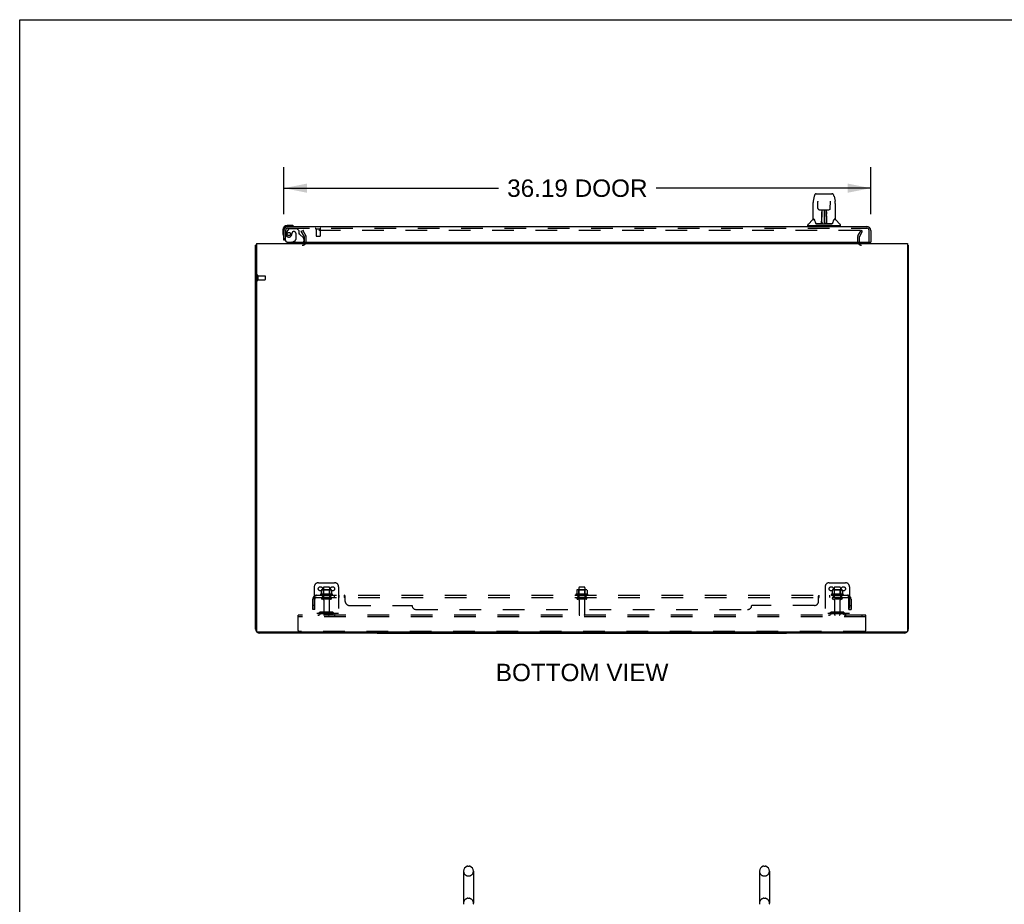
# Model space of a CAD drawing. Header units: inches. Extents: x 0 to 243, y 0 to 157.
# Tile 56 of 115: x 0 to 61, y 103 to 157. Entities that reach past the tile are written whole.
import ezdxf

# ---------------------------------------------------------------- set-up
doc = ezdxf.new("R2010")
doc.units = ezdxf.units.IN
doc.header["$LTSCALE"] = 13.357143
doc.header["$MEASUREMENT"] = 0
doc.linetypes.add('HIDDEN', pattern=[0.2, 0.1, -0.1])
doc.layers.get('0').update_dxf_attribs({"linetype": 'CONTINUOUS'})
for name, color, linetype in [('DEFAULT_2', 8, 'HIDDEN'), ('DIMENSIONS', 7, 'CONTINUOUS'), ('DOOR_ASSEMBLY', 7, 'CONTINUOUS'), ('SUBPANEL', 7, 'CONTINUOUS')]:
    doc.layers.add(name, color=color, linetype=linetype)
doc.styles.get("Standard").update_dxf_attribs({"font": 'arial.ttf'})
doc.dimstyles.new('DIMSTYLE_1', dxfattribs={"dimtxt": 1.071429, "dimasz": 1.428571, "dimexe": 0.09, "dimexo": 0.07, "dimgap": 0.0375, "dimtad": 0, "dimtih": 1, "dimtoh": 1, "dimzin": 4, "dimdsep": 46, "dimtxsty": 'Standard', "dimblk": '_FILLED', "dimblk1": '_FILLED', "dimblk2": '_FILLED', "dimcen": 0.09, "dimadec": 3, "dimazin": 1, "dimtfac": 1, "dimtdec": 3, "dimtofl": 0, "dimtmove": 0, "dimatfit": 3, "dimldrblk": '_FILLED', "dimfxl": 0, "dimtolj": 1, "dimtzin": 4, "dimarcsym": 0})

# ---------------------------------------------------------------- blocks, each defined once
blk = doc.blocks.new('_FILLED')
at = {"color": 0, "linetype": 'ByBlock'}
blk.add_solid([(0, 0), (-1, 0.2), (-1, -0.2)], dxfattribs=at)
blk = doc.blocks.new('*D8')
at = {"layer": 'DIMENSIONS', "color": 2, "linetype": 'Continuous'}
for p, q in [((16.292, 145.157), (16.292, 148.048)), ((52.48, 145.157), (52.48, 148.048)), ((16.292, 146.763), (29.529, 146.763)), ((52.48, 146.763), (39.243, 146.763))]:
    blk.add_line(p, q, dxfattribs=at)
at = {"layer": 'DIMENSIONS', "color": 2, "linetype": 'Continuous', "xscale": 1.4285714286, "yscale": 1.4285714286, "zscale": 1.4285714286, "rotation": 180}
blk.add_blockref('_FILLED', (16.292, 146.763), dxfattribs=at)
at = {"layer": 'DIMENSIONS', "color": 2, "linetype": 'Continuous', "xscale": 1.4285714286, "yscale": 1.4285714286, "zscale": 1.4285714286}
blk.add_blockref('_FILLED', (52.48, 146.763), dxfattribs=at)
at = {"layer": 'DIMENSIONS', "color": 2, "linetype": 'Continuous', "insert": (34.386, 147.298), "char_height": 1.0714, "width": 8.64312, "attachment_point": 2, "line_spacing_factor": 0.9}
blk.add_mtext('36.19 DOOR', dxfattribs=at)

msp = doc.modelspace()

# ---------------------------------------------------------------- linework, layer by layer
at = {"color": 7, "linetype": 'Continuous'}
for p, q in [((0, 0), (0, 157.143)), ((0, 157.143), (242.857, 157.143)), ((54.74, 143.242), (54.792, 143.242)), ((22.042, 119.398), (22.042, 119.346)), ((22.042, 119.346), (47.292, 119.346)), ((47.292, 119.398), (47.292, 119.346)), ((27.368, 104.68), (27.368, 102.705)), ((27.63, 104.98), (27.717, 104.98)), ((27.98, 104.68), (27.98, 102.705)), ((45.618, 104.68), (45.618, 102.705)), ((45.88, 104.98), (45.967, 104.98)), ((46.23, 104.68), (46.23, 102.705))]:
    msp.add_line(p, q, dxfattribs=at)
at = {"color": 3, "linetype": 'Continuous'}
for p, q in [((14.594, 143.346), (14.594, 119.458)), ((14.594, 143.346), (54.74, 143.346)), ((54.74, 143.346), (54.74, 119.458)), ((14.542, 119.592), (14.542, 143.242)), ((54.792, 143.242), (54.792, 119.592)), ((54.68, 119.398), (14.654, 119.398)), ((22.042, 119.346), (14.789, 119.346)), ((54.546, 119.346), (47.292, 119.346))]:
    msp.add_line(p, q, dxfattribs=at)
for points in [[(14.578, 143.257), (14.57, 143.256), (14.566, 143.255), (14.563, 143.254), (14.56, 143.254), (14.557, 143.253), (14.554, 143.252), (14.551, 143.251), (14.549, 143.25), (14.547, 143.249), (14.546, 143.248), (14.544, 143.247), (14.543, 143.246), (14.543, 143.244), (14.542, 143.243), (14.542, 143.242)], [(14.594, 143.261), (14.594, 143.261), (14.59, 143.26), (14.586, 143.259), (14.582, 143.258), (14.578, 143.257)], [(54.74, 143.261), (54.74, 143.261), (54.744, 143.26), (54.749, 143.259), (54.753, 143.258), (54.757, 143.257), (54.764, 143.256)], [(54.764, 143.256), (54.768, 143.255), (54.771, 143.254), (54.774, 143.254), (54.777, 143.253), (54.78, 143.252), (54.783, 143.251), (54.785, 143.25), (54.787, 143.249), (54.789, 143.248), (54.79, 143.247), (54.791, 143.246), (54.792, 143.244), (54.792, 143.243), (54.792, 143.242)]]:
    msp.add_lwpolyline(points, dxfattribs=at)
for centre, radius, start, end in [((17.421, 143.488), 0.142, 270, 333.53343), ((51.914, 143.488), 0.142, 206.46657, 270), ((14.789, 119.592), 0.246, 180, 219.42738), ((14.654, 119.458), 0.06, 180, 270), ((14.789, 119.592), 0.246, 230.57262, 270), ((54.546, 119.592), 0.246, 270, 309.42738), ((54.68, 119.458), 0.06, 270, 360), ((54.546, 119.592), 0.246, 320.57262, 360)]:
    msp.add_arc(centre, radius, start, end, dxfattribs=at)
at = {"color": 7, "linetype": 'Continuous'}
for centre, radius, start, end in [((27.674, 104.68), 0.306, 105.63034, 180), ((27.63, 104.837), 0.144, 90, 105.63034), ((27.717, 104.837), 0.144, 74.36966, 90), ((27.674, 104.68), 0.306, 0, 74.36966), ((45.924, 104.68), 0.306, 105.63034, 180), ((45.88, 104.837), 0.144, 90, 105.63034), ((45.967, 104.837), 0.144, 74.36966, 90), ((45.924, 104.68), 0.306, 0, 74.36966), ((27.674, 102.705), 0.306, 180, 193.20532), ((27.674, 102.705), 0.306, 346.79468, 360), ((45.924, 102.705), 0.306, 180, 193.20532), ((45.924, 102.705), 0.306, 346.79468, 360)]:
    msp.add_arc(centre, radius, start, end, dxfattribs=at)
at = {"layer": 'DEFAULT_2', "color": 8, "linetype": 'HIDDEN'}
for p, q in [((17.363, 144.106), (17.453, 144.158)), ((17.559, 143.766), (17.363, 144.106)), ((17.453, 144.158), (17.649, 143.818)), ((51.836, 144.158), (17.499, 144.158)), ((51.685, 143.818), (51.882, 144.158)), ((51.776, 143.766), (51.972, 144.106)), ((51.972, 144.106), (51.882, 144.158)), ((17.563, 143.488), (17.563, 143.75)), ((17.667, 143.488), (17.667, 143.75)), ((51.667, 143.75), (51.667, 143.488)), ((51.771, 143.75), (51.771, 143.488)), ((14.646, 141.384), (14.646, 141.1)), ((14.689, 141.384), (14.689, 141.1)), ((14.689, 141.366), (15.136, 141.366)), ((14.689, 141.118), (15.136, 141.118)), ((15.146, 141.356), (15.146, 141.128)), ((18.167, 122.2), (18.167, 120.45)), ((18.417, 122.45), (19.417, 122.45)), ((18.73, 122.145), (18.73, 121.55)), ((19.075, 122.175), (18.76, 122.175)), ((19.105, 122.145), (19.105, 121.55)), ((19.667, 122.2), (19.667, 120.45)), ((34.48, 122.145), (34.48, 121.55)), ((34.825, 122.175), (34.51, 122.175)), ((34.855, 122.145), (34.855, 121.55)), ((49.667, 122.2), (49.667, 120.45)), ((49.917, 122.45), (50.917, 122.45)), ((50.23, 122.145), (50.23, 121.55)), ((50.575, 122.175), (50.26, 122.175)), ((50.605, 122.145), (50.605, 121.55)), ((51.167, 122.2), (51.167, 120.45)), ((19.273, 121.745), (18.561, 121.745)), ((18.583, 121.675), (19.251, 121.675)), ((18.598, 121.989), (18.598, 121.771)), ((19.175, 121.55), (18.66, 121.55)), ((19.175, 121.44), (18.66, 121.44)), ((19.173, 122.011), (18.662, 122.011)), ((18.734, 121.991), (18.714, 122.011)), ((18.734, 121.695), (18.714, 121.675)), ((18.734, 121.695), (18.734, 121.991)), ((19.101, 121.991), (18.734, 121.991)), ((19.101, 121.695), (18.734, 121.695)), ((19.101, 121.991), (19.121, 122.011)), ((19.101, 121.695), (19.101, 121.991)), ((19.101, 121.695), (19.121, 121.675)), ((19.236, 121.989), (19.236, 121.771)), ((35.023, 121.745), (34.311, 121.745)), ((34.333, 121.675), (35.001, 121.675)), ((34.348, 121.989), (34.348, 121.771)), ((34.925, 121.55), (34.41, 121.55)), ((34.925, 121.44), (34.41, 121.44)), ((34.923, 122.011), (34.412, 122.011)), ((34.484, 121.991), (34.464, 122.011)), ((34.484, 121.695), (34.464, 121.675)), ((34.851, 121.991), (34.484, 121.991)), ((34.484, 121.695), (34.484, 121.991)), ((34.851, 121.695), (34.484, 121.695)), ((34.851, 121.991), (34.871, 122.011)), ((34.851, 121.695), (34.851, 121.991)), ((34.851, 121.695), (34.871, 121.675)), ((34.986, 121.989), (34.986, 121.771)), ((50.773, 121.745), (50.061, 121.745)), ((50.083, 121.675), (50.751, 121.675)), ((50.098, 121.989), (50.098, 121.771)), ((50.675, 121.55), (50.16, 121.55)), ((50.675, 121.44), (50.16, 121.44)), ((50.673, 122.011), (50.162, 122.011)), ((50.234, 121.991), (50.214, 122.011)), ((50.234, 121.695), (50.214, 121.675)), ((50.601, 121.991), (50.234, 121.991)), ((50.234, 121.695), (50.234, 121.991)), ((50.601, 121.695), (50.234, 121.695)), ((50.601, 121.991), (50.621, 122.011)), ((50.601, 121.695), (50.601, 121.991)), ((50.601, 121.695), (50.621, 121.675)), ((50.736, 121.989), (50.736, 121.771)), ((18.752, 121.377), (18.752, 120.48)), ((19.082, 121.377), (19.082, 120.48)), ((34.502, 121.377), (34.502, 120.48)), ((34.832, 121.377), (34.832, 120.48)), ((50.252, 121.377), (50.252, 120.48)), ((50.582, 121.377), (50.582, 120.48)), ((17.167, 120.346), (17.167, 120.45)), ((52.167, 120.45), (17.167, 120.45)), ((17.167, 119.512), (17.167, 120.346)), ((52.167, 120.346), (17.167, 120.346)), ((19.667, 120.554), (18.167, 120.554)), ((18.51, 120.622), (18.442, 120.573)), ((18.571, 120.538), (18.503, 120.489)), ((19.258, 120.644), (18.577, 120.644)), ((19.258, 120.54), (18.577, 120.54)), ((18.742, 120.644), (18.742, 120.54)), ((19.092, 120.644), (19.092, 120.54)), ((19.263, 120.538), (19.331, 120.489)), ((19.324, 120.622), (19.392, 120.573)), ((51.167, 120.554), (49.667, 120.554)), ((50.01, 120.622), (49.942, 120.573)), ((50.071, 120.538), (50.003, 120.489)), ((50.758, 120.644), (50.077, 120.644)), ((50.758, 120.54), (50.077, 120.54)), ((50.242, 120.644), (50.242, 120.54)), ((50.592, 120.644), (50.592, 120.54)), ((50.763, 120.538), (50.831, 120.489)), ((50.824, 120.622), (50.892, 120.573)), ((51.957, 120.346), (51.957, 120.45)), ((52.167, 120.346), (52.167, 120.45)), ((52.167, 119.512), (52.167, 120.346)), ((52.105, 119.45), (17.23, 119.45)), ((27.63, 104.38), (27.717, 104.38)), ((45.88, 104.38), (45.967, 104.38)), ((27.63, 103.005), (27.717, 103.005)), ((45.88, 103.005), (45.967, 103.005))]:
    msp.add_line(p, q, dxfattribs=at)
for points in [[(17.499, 144.158), (17.497, 144.158), (17.495, 144.158), (17.493, 144.157), (17.491, 144.157), (17.489, 144.156), (17.487, 144.155), (17.486, 144.154), (17.484, 144.153), (17.483, 144.151), (17.482, 144.15), (17.481, 144.148), (17.48, 144.147), (17.479, 144.145), (17.479, 144.143), (17.479, 144.141), (17.479, 144.141)], [(17.479, 144.141), (17.479, 144.14), (17.479, 144.138), (17.479, 144.136), (17.48, 144.135), (17.481, 144.133)], [(51.842, 144.157), (51.84, 144.158), (51.838, 144.158), (51.836, 144.158)], [(51.842, 144.157), (51.843, 144.157), (51.845, 144.156), (51.847, 144.155), (51.849, 144.154), (51.85, 144.153), (51.851, 144.151), (51.853, 144.15), (51.854, 144.148), (51.854, 144.147), (51.855, 144.145), (51.855, 144.143), (51.856, 144.141), (51.856, 144.141)], [(51.856, 144.141), (51.856, 144.14), (51.855, 144.138), (51.855, 144.136), (51.854, 144.135), (51.853, 144.133)], [(18.598, 121.771), (18.598, 121.77), (18.598, 121.769), (18.598, 121.768), (18.597, 121.767), (18.597, 121.766), (18.597, 121.766), (18.596, 121.765), (18.596, 121.765), (18.596, 121.764), (18.595, 121.764), (18.595, 121.764), (18.595, 121.763), (18.594, 121.763), (18.594, 121.763), (18.594, 121.763), (18.593, 121.762), (18.593, 121.762), (18.593, 121.762)], [(18.604, 121.998), (18.603, 121.998), (18.601, 121.997), (18.6, 121.995), (18.599, 121.994), (18.599, 121.992), (18.598, 121.991), (18.598, 121.989)], [(19.23, 121.998), (19.232, 121.998), (19.233, 121.997), (19.234, 121.995), (19.235, 121.994), (19.236, 121.992), (19.236, 121.991), (19.236, 121.989)], [(19.241, 121.762), (19.241, 121.762), (19.241, 121.762), (19.241, 121.763), (19.24, 121.763), (19.24, 121.763), (19.24, 121.763), (19.239, 121.764), (19.239, 121.764), (19.239, 121.764), (19.238, 121.765), (19.238, 121.765), (19.238, 121.766), (19.237, 121.766), (19.237, 121.767), (19.237, 121.768), (19.236, 121.769), (19.236, 121.77), (19.236, 121.771)], [(34.348, 121.771), (34.348, 121.77), (34.348, 121.769), (34.348, 121.768), (34.347, 121.767), (34.347, 121.766), (34.347, 121.766), (34.346, 121.765), (34.346, 121.765), (34.346, 121.764), (34.345, 121.764), (34.345, 121.764), (34.345, 121.763), (34.344, 121.763), (34.344, 121.763), (34.344, 121.763), (34.343, 121.762), (34.343, 121.762), (34.343, 121.762)], [(34.354, 121.998), (34.353, 121.998), (34.351, 121.997), (34.35, 121.995), (34.349, 121.994), (34.349, 121.992), (34.348, 121.991), (34.348, 121.989)], [(34.98, 121.998), (34.982, 121.998), (34.983, 121.997), (34.984, 121.995), (34.985, 121.994), (34.986, 121.992), (34.986, 121.991), (34.986, 121.989)], [(34.991, 121.762), (34.991, 121.762), (34.991, 121.762), (34.991, 121.763), (34.99, 121.763), (34.99, 121.763), (34.99, 121.763), (34.989, 121.764), (34.989, 121.764), (34.989, 121.764), (34.988, 121.765), (34.988, 121.765), (34.988, 121.766), (34.987, 121.766), (34.987, 121.767), (34.987, 121.768), (34.986, 121.769), (34.986, 121.77), (34.986, 121.771)], [(50.098, 121.771), (50.098, 121.77), (50.098, 121.769), (50.098, 121.768), (50.097, 121.767), (50.097, 121.766), (50.097, 121.766), (50.096, 121.765), (50.096, 121.765), (50.096, 121.764), (50.095, 121.764), (50.095, 121.764), (50.095, 121.763), (50.094, 121.763), (50.094, 121.763), (50.094, 121.763), (50.093, 121.762), (50.093, 121.762), (50.093, 121.762)], [(50.104, 121.998), (50.103, 121.998), (50.101, 121.997), (50.1, 121.995), (50.099, 121.994), (50.099, 121.992), (50.098, 121.991), (50.098, 121.989)], [(50.73, 121.998), (50.732, 121.998), (50.733, 121.997), (50.734, 121.995), (50.735, 121.994), (50.736, 121.992), (50.736, 121.991), (50.736, 121.989)], [(50.741, 121.762), (50.741, 121.762), (50.741, 121.762), (50.741, 121.763), (50.74, 121.763), (50.74, 121.763), (50.74, 121.763), (50.739, 121.764), (50.739, 121.764), (50.739, 121.764), (50.738, 121.765), (50.738, 121.765), (50.738, 121.766), (50.737, 121.766), (50.737, 121.767), (50.737, 121.768), (50.736, 121.769), (50.736, 121.77), (50.736, 121.771)]]:
    msp.add_lwpolyline(points, dxfattribs=at)
for centre in [(18.542, 122.075), (19.292, 122.075), (50.042, 122.075), (50.792, 122.075)]:
    msp.add_circle(centre, 0.128, dxfattribs=at)
for centre, radius, start, end in [((17.421, 143.488), 0.246, 270, 360), ((17.421, 143.488), 0.142, 333.53343, 360), ((17.53, 143.75), 0.033, 0, 30), ((17.53, 143.75), 0.137, 0, 30), ((51.804, 143.75), 0.137, 150, 180), ((51.914, 143.488), 0.246, 180, 270), ((51.804, 143.75), 0.033, 150, 180), ((51.914, 143.488), 0.142, 180, 206.46657), ((14.668, 141.384), 0.0215, 0, 180), ((14.668, 141.1), 0.0215, 180, 360), ((15.136, 141.356), 0.01, 0, 90), ((15.136, 141.128), 0.01, 270, 360), ((18.417, 122.2), 0.25, 90, 180), ((18.76, 122.145), 0.03, 90, 180), ((19.075, 122.145), 0.03, 0, 90), ((19.417, 122.2), 0.25, 0, 90), ((34.51, 122.145), 0.03, 90, 180), ((34.825, 122.145), 0.03, 0, 90), ((49.917, 122.2), 0.25, 90, 180), ((50.26, 122.145), 0.03, 90, 180), ((50.575, 122.145), 0.03, 0, 90), ((50.917, 122.2), 0.25, 0, 90), ((18.583, 121.713), 0.0384, 124.44966, 270), ((18.917, 121.144), 0.698, 117.6814, 120.66313), ((18.662, 121.869), 0.141, 90, 113.95), ((18.66, 121.495), 0.055, 90, 270), ((18.69, 121.377), 0.0625, 0, 90), ((19.145, 121.377), 0.0625, 90, 180), ((19.173, 121.869), 0.141, 66.05, 90), ((19.175, 121.495), 0.055, 270, 90), ((18.917, 121.144), 0.698, 59.33687, 62.3186), ((19.251, 121.713), 0.0384, 270, 55.55034), ((34.333, 121.713), 0.0384, 124.44966, 270), ((34.667, 121.144), 0.698, 117.6814, 120.66313), ((34.412, 121.869), 0.141, 90, 113.95), ((34.41, 121.495), 0.055, 90, 270), ((34.44, 121.377), 0.0625, 0, 90), ((34.895, 121.377), 0.0625, 90, 180), ((34.923, 121.869), 0.141, 66.05, 90), ((34.925, 121.495), 0.055, 270, 90), ((34.667, 121.144), 0.698, 59.33687, 62.3186), ((35.001, 121.713), 0.0384, 270, 55.55034), ((50.083, 121.713), 0.0384, 124.44966, 270), ((50.417, 121.144), 0.698, 117.6814, 120.66313), ((50.162, 121.869), 0.141, 90, 113.95), ((50.16, 121.495), 0.055, 90, 270), ((50.19, 121.377), 0.0625, 0, 90), ((50.645, 121.377), 0.0625, 90, 180), ((50.673, 121.869), 0.141, 66.05, 90), ((50.675, 121.495), 0.055, 270, 90), ((50.417, 121.144), 0.698, 59.33687, 62.3186), ((50.751, 121.713), 0.0384, 270, 55.55034), ((18.381, 120.658), 0.104, 270, 305.75389), ((18.381, 120.658), 0.208, 270, 305.75389), ((18.577, 120.53), 0.114, 90, 125.75389), ((18.577, 120.53), 0.01, 90, 125.75389), ((18.782, 120.48), 0.03, 180, 270), ((19.052, 120.48), 0.03, 270, 360), ((19.258, 120.53), 0.114, 54.24611, 90), ((19.258, 120.53), 0.01, 54.24611, 90), ((19.453, 120.658), 0.208, 234.24611, 270), ((19.453, 120.658), 0.104, 234.24611, 270), ((34.532, 120.48), 0.03, 180, 270), ((34.802, 120.48), 0.03, 270, 360), ((49.881, 120.658), 0.104, 270, 305.75389), ((49.881, 120.658), 0.208, 270, 305.75389), ((50.077, 120.53), 0.114, 90, 125.75389), ((50.077, 120.53), 0.01, 90, 125.75389), ((50.282, 120.48), 0.03, 180, 270), ((50.552, 120.48), 0.03, 270, 360), ((50.758, 120.53), 0.114, 54.24611, 90), ((50.758, 120.53), 0.01, 54.24611, 90), ((50.953, 120.658), 0.208, 234.24611, 270), ((50.953, 120.658), 0.104, 234.24611, 270), ((17.23, 119.512), 0.0625, 180, 270), ((52.105, 119.512), 0.0625, 270, 360), ((27.674, 104.68), 0.306, 180, 254.36966), ((27.674, 104.68), 0.306, 285.63034, 360), ((45.924, 104.68), 0.306, 180, 254.36966), ((45.924, 104.68), 0.306, 285.63034, 360), ((27.63, 104.524), 0.144, 254.36966, 270), ((27.717, 104.524), 0.144, 270, 285.63034), ((45.88, 104.524), 0.144, 254.36966, 270), ((45.967, 104.524), 0.144, 270, 285.63034), ((27.674, 102.705), 0.306, 105.63034, 180), ((27.63, 102.862), 0.144, 90, 105.63034), ((27.717, 102.862), 0.144, 74.36966, 90), ((27.674, 102.705), 0.306, 0, 74.36966), ((45.924, 102.705), 0.306, 105.63034, 180), ((45.88, 102.862), 0.144, 90, 105.63034), ((45.967, 102.862), 0.144, 74.36966, 90), ((45.924, 102.705), 0.306, 0, 74.36966)]:
    msp.add_arc(centre, radius, start, end, dxfattribs=at)
at = {"layer": 'DOOR_ASSEMBLY', "color": 7, "linetype": 'Continuous'}
for p, q in [((49.12, 146.419), (50.089, 146.419)), ((48.916, 145.816), (48.916, 144.852)), ((48.916, 145.816), (48.916, 145.816)), ((48.996, 146.265), (48.931, 145.959)), ((49.217, 145.953), (49.217, 145.949)), ((49.217, 145.949), (49.217, 145.944)), ((49.217, 145.944), (49.217, 145.934)), ((49.225, 145.513), (49.217, 145.934)), ((49.985, 145.513), (49.992, 145.936)), ((49.992, 145.944), (49.992, 145.949)), ((49.992, 145.936), (49.992, 145.944)), ((50.213, 146.265), (50.278, 145.959)), ((50.294, 145.816), (50.294, 144.852)), ((49.305, 145.435), (49.365, 145.435)), ((49.406, 145.436), (49.803, 145.436)), ((49.454, 145.195), (49.455, 145.232)), ((49.454, 145.157), (49.454, 145.195)), ((49.455, 145.266), (49.455, 145.296)), ((49.455, 145.232), (49.455, 145.266)), ((49.461, 145.081), (49.462, 145.157)), ((49.465, 145.436), (49.462, 145.081)), ((49.463, 145.27), (49.462, 145.235)), ((49.462, 145.235), (49.462, 145.196)), ((49.462, 145.196), (49.462, 145.157)), ((49.463, 145.301), (49.463, 145.27)), ((49.478, 145.211), (49.463, 145.211)), ((49.463, 145.192), (49.478, 145.193)), ((49.467, 144.576), (49.482, 145.436)), ((49.491, 145.431), (49.49, 145.382)), ((49.491, 145.436), (49.491, 145.431)), ((49.605, 145.436), (49.605, 144.565)), ((49.719, 145.382), (49.719, 145.436)), ((49.742, 144.576), (49.727, 145.436)), ((49.746, 145.211), (49.731, 145.211)), ((49.732, 145.193), (49.746, 145.192)), ((49.747, 145.081), (49.744, 145.436)), ((49.747, 145.216), (49.747, 145.253)), ((49.747, 145.177), (49.747, 145.216)), ((49.748, 145.081), (49.747, 145.177)), ((49.755, 145.296), (49.755, 145.266)), ((49.755, 145.266), (49.755, 145.232)), ((49.755, 145.232), (49.755, 145.195)), ((49.755, 145.195), (49.755, 145.157)), ((49.844, 145.435), (49.904, 145.435)), ((48.601, 144.451), (48.601, 144.505)), ((48.907, 144.828), (48.612, 144.533)), ((48.984, 144.844), (48.924, 144.844)), ((48.928, 144.837), (48.99, 144.837)), ((48.987, 144.842), (48.988, 144.841)), ((49.452, 144.569), (49.119, 144.569)), ((49.14, 144.561), (50.069, 144.561)), ((49.451, 144.589), (49.453, 144.91)), ((49.453, 144.569), (49.452, 144.569)), ((49.46, 144.884), (49.453, 144.884)), ((49.454, 144.565), (49.453, 144.566)), ((49.457, 144.571), (49.457, 144.569)), ((49.458, 144.588), (49.46, 144.884)), ((49.46, 144.591), (49.461, 144.601)), ((49.46, 144.583), (49.46, 144.591)), ((49.46, 144.582), (49.46, 144.583)), ((49.46, 144.58), (49.46, 144.582)), ((49.46, 144.579), (49.46, 144.58)), ((49.46, 144.579), (49.46, 144.579)), ((49.461, 144.63), (49.463, 144.721)), ((49.461, 144.601), (49.461, 144.63)), ((49.461, 144.601), (49.461, 144.577)), ((49.462, 145.081), (49.462, 145.061)), ((49.462, 145.061), (49.462, 145.053)), ((49.462, 145.053), (49.463, 145.053)), ((49.463, 145.053), (49.463, 144.976)), ((49.463, 144.976), (49.463, 144.976)), ((49.463, 144.969), (49.463, 144.976)), ((49.465, 144.969), (49.463, 144.969)), ((49.463, 144.957), (49.463, 144.969)), ((49.463, 144.967), (49.471, 144.967)), ((49.463, 144.721), (49.463, 144.957)), ((49.466, 144.566), (49.47, 144.562)), ((49.477, 144.644), (49.468, 144.644)), ((49.471, 144.569), (49.469, 144.569)), ((49.477, 144.644), (49.476, 144.567)), ((49.476, 144.567), (49.605, 144.565)), ((49.734, 144.567), (49.605, 144.565)), ((49.741, 144.644), (49.732, 144.644)), ((49.734, 144.567), (49.732, 144.644)), ((49.738, 144.967), (49.746, 144.967)), ((49.74, 144.569), (49.739, 144.569)), ((49.746, 144.969), (49.744, 144.969)), ((49.746, 145.053), (49.746, 144.976)), ((49.746, 144.976), (49.746, 144.974)), ((49.746, 144.974), (49.746, 144.963)), ((49.746, 144.963), (49.746, 144.96)), ((49.746, 144.96), (49.746, 144.959)), ((49.746, 144.721), (49.746, 144.957)), ((49.746, 144.721), (49.748, 144.63)), ((49.747, 145.061), (49.747, 145.081)), ((49.747, 145.053), (49.747, 145.061)), ((49.748, 145.062), (49.748, 145.072)), ((49.748, 145.034), (49.748, 145.062)), ((49.748, 144.63), (49.749, 144.602)), ((49.748, 144.577), (49.749, 144.601)), ((49.748, 144.577), (49.749, 144.575)), ((49.749, 144.602), (49.749, 144.59)), ((49.749, 144.59), (49.749, 144.587)), ((49.749, 144.587), (49.749, 144.584)), ((49.749, 144.584), (49.749, 144.582)), ((49.749, 144.582), (49.749, 144.581)), ((49.749, 144.581), (49.749, 144.58)), ((49.749, 144.58), (49.749, 144.579)), ((49.749, 144.579), (49.749, 144.578)), ((49.752, 144.571), (49.753, 144.57)), ((49.753, 144.569), (49.753, 144.571)), ((49.754, 144.563), (49.755, 144.565)), ((50.09, 144.569), (49.757, 144.569)), ((50.218, 144.833), (50.222, 144.841)), ((50.219, 144.837), (50.281, 144.837)), ((50.222, 144.84), (50.222, 144.841)), ((50.225, 144.844), (50.226, 144.845)), ((50.286, 144.844), (50.225, 144.844)), ((50.302, 144.828), (50.597, 144.533)), ((50.609, 144.451), (50.609, 144.505)), ((16.232, 144.201), (16.232, 143.944)), ((16.232, 143.944), (16.235, 143.906)), ((16.292, 144.201), (16.292, 144.157)), ((16.751, 144.464), (16.495, 144.464)), ((16.539, 144.404), (16.495, 144.404)), ((16.789, 144.461), (16.751, 144.464)), ((50.601, 144.443), (48.609, 144.443)), ((48.66, 144.443), (48.66, 144.404)), ((50.55, 144.443), (50.55, 144.404)), ((16.368, 143.55), (16.292, 143.55)), ((16.803, 143.425), (16.734, 143.385)), ((16.734, 143.346), (16.734, 143.385)), ((52.418, 143.425), (52.48, 143.425))]:
    msp.add_line(p, q, dxfattribs=at)
at = {"layer": 'DOOR_ASSEMBLY', "color": 3, "linetype": 'Continuous'}
for p, q in [((16.292, 143.55), (16.292, 144.157)), ((16.539, 144.404), (52.233, 144.404)), ((52.48, 144.157), (52.48, 143.425)), ((16.584, 143.425), (52.418, 143.425))]:
    msp.add_line(p, q, dxfattribs=at)
at = {"layer": 'DOOR_ASSEMBLY', "color": 8, "linetype": 'HIDDEN'}
for p, q in [((16.396, 143.55), (16.396, 144.157)), ((16.572, 144.245), (16.471, 144.101)), ((16.539, 144.3), (52.233, 144.3)), ((16.637, 144.279), (17.088, 144.279)), ((16.793, 143.989), (16.793, 144)), ((16.924, 144.087), (16.891, 144.087)), ((17.022, 143.989), (17.022, 143.609)), ((17.214, 144.153), (17.088, 144.279)), ((17.214, 144.153), (17.214, 143.974)), ((17.273, 143.915), (17.492, 143.696)), ((18.254, 144.257), (18.538, 144.257)), ((18.272, 144.257), (18.272, 143.81)), ((18.52, 144.257), (18.52, 143.81)), ((52.376, 143.425), (52.376, 144.157)), ((16.396, 143.55), (16.368, 143.55)), ((17.364, 143.346), (16.734, 143.346)), ((16.803, 143.425), (16.972, 143.523)), ((17.521, 143.625), (17.521, 143.503)), ((18.282, 143.8), (18.51, 143.8))]:
    msp.add_line(p, q, dxfattribs=at)
at = {"layer": 'DOOR_ASSEMBLY', "color": 7, "linetype": 'Continuous'}
for points in [[(49.12, 146.419), (49.117, 146.419), (49.103, 146.418), (49.09, 146.414), (49.078, 146.409), (49.067, 146.402), (49.056, 146.395), (49.047, 146.386), (49.039, 146.376), (49.032, 146.365), (49.025, 146.354), (49.019, 146.342), (49.014, 146.328), (49.009, 146.313), (49.004, 146.296), (48.999, 146.278), (48.996, 146.265)], [(50.213, 146.265), (50.21, 146.278), (50.206, 146.297), (50.201, 146.313), (50.195, 146.328), (50.19, 146.342), (50.184, 146.354), (50.177, 146.366), (50.17, 146.376), (50.162, 146.386), (50.152, 146.395), (50.142, 146.403), (50.131, 146.409), (50.118, 146.415), (50.105, 146.418), (50.092, 146.419), (50.089, 146.419)], [(48.931, 145.959), (48.925, 145.929), (48.92, 145.889), (48.916, 145.849), (48.916, 145.816)], [(49.217, 145.958), (49.217, 145.959), (49.217, 145.959), (49.217, 145.958), (49.217, 145.957), (49.217, 145.956), (49.217, 145.955), (49.217, 145.953)], [(49.992, 145.949), (49.992, 145.953), (49.993, 145.955), (49.993, 145.956), (49.993, 145.957), (49.993, 145.958), (49.993, 145.958)], [(50.294, 145.816), (50.293, 145.85), (50.29, 145.89), (50.284, 145.929), (50.278, 145.959)], [(49.225, 145.513), (49.225, 145.506), (49.227, 145.495), (49.23, 145.485), (49.235, 145.474), (49.242, 145.465), (49.249, 145.457), (49.258, 145.45), (49.268, 145.444), (49.278, 145.439), (49.288, 145.437), (49.299, 145.435), (49.304, 145.435)], [(49.366, 145.435), (49.375, 145.435), (49.386, 145.435), (49.397, 145.436), (49.406, 145.436)], [(49.463, 145.301), (49.462, 145.3), (49.462, 145.299), (49.46, 145.297), (49.459, 145.297), (49.457, 145.296), (49.455, 145.296)], [(49.747, 145.253), (49.747, 145.286), (49.747, 145.301)], [(49.803, 145.436), (49.813, 145.436), (49.824, 145.435), (49.835, 145.435), (49.843, 145.435)], [(49.905, 145.435), (49.912, 145.435), (49.922, 145.437), (49.933, 145.44), (49.943, 145.445), (49.953, 145.451), (49.961, 145.458), (49.969, 145.466), (49.975, 145.476), (49.979, 145.486), (49.983, 145.497), (49.984, 145.507), (49.985, 145.513)], [(48.984, 144.845), (48.984, 144.845), (48.984, 144.845), (48.984, 144.845)], [(48.984, 144.845), (48.985, 144.844), (48.985, 144.843), (48.986, 144.842), (48.987, 144.842)], [(48.987, 144.842), (48.986, 144.843), (48.986, 144.843), (48.985, 144.844), (48.985, 144.844), (48.986, 144.844)], [(48.993, 144.837), (48.991, 144.838), (48.99, 144.839), (48.989, 144.84), (48.987, 144.841), (48.987, 144.842)], [(48.988, 144.841), (48.991, 144.834), (49.005, 144.805), (49.02, 144.77), (49.036, 144.727), (49.052, 144.679), (49.066, 144.632)], [(49.066, 144.632), (49.069, 144.624), (49.074, 144.611), (49.079, 144.601), (49.084, 144.592), (49.089, 144.585)], [(49.089, 144.585), (49.095, 144.579), (49.101, 144.574), (49.109, 144.571), (49.116, 144.569), (49.119, 144.569)], [(49.45, 144.569), (49.452, 144.569), (49.454, 144.57), (49.455, 144.571), (49.457, 144.573), (49.457, 144.575), (49.458, 144.577)], [(49.453, 144.566), (49.453, 144.566), (49.452, 144.566), (49.452, 144.565), (49.451, 144.565), (49.45, 144.564), (49.45, 144.564)], [(49.453, 144.91), (49.453, 144.936), (49.454, 144.961), (49.454, 144.985), (49.454, 145.008), (49.454, 145.029), (49.454, 145.048), (49.454, 145.066)], [(49.46, 144.577), (49.459, 144.575), (49.459, 144.573), (49.457, 144.571), (49.456, 144.57), (49.454, 144.569), (49.453, 144.569)], [(49.453, 144.569), (49.454, 144.569), (49.455, 144.57), (49.457, 144.57)], [(49.457, 144.57), (49.458, 144.571), (49.458, 144.572), (49.459, 144.573), (49.459, 144.574), (49.459, 144.575), (49.46, 144.575), (49.46, 144.576), (49.46, 144.576), (49.46, 144.576), (49.46, 144.576), (49.46, 144.577), (49.46, 144.577), (49.46, 144.577), (49.46, 144.577), (49.46, 144.578), (49.46, 144.578), (49.46, 144.579)], [(49.457, 144.57), (49.459, 144.571), (49.46, 144.573)], [(49.46, 144.573), (49.461, 144.575), (49.461, 144.577)], [(49.466, 144.569), (49.465, 144.57), (49.464, 144.57), (49.463, 144.571), (49.463, 144.572), (49.462, 144.572), (49.461, 144.573), (49.461, 144.574), (49.46, 144.574)], [(49.46, 144.573), (49.46, 144.572), (49.461, 144.571), (49.462, 144.569), (49.463, 144.568), (49.465, 144.567), (49.466, 144.566)], [(49.462, 145.061), (49.462, 145.061), (49.463, 145.057), (49.463, 145.053)], [(49.469, 144.569), (49.469, 144.569), (49.468, 144.569), (49.467, 144.569), (49.466, 144.569)], [(49.47, 144.562), (49.471, 144.561), (49.472, 144.561)], [(49.738, 144.561), (49.738, 144.561), (49.739, 144.562), (49.743, 144.566)], [(49.742, 144.569), (49.741, 144.569), (49.74, 144.569)], [(49.749, 144.575), (49.748, 144.574), (49.748, 144.573), (49.747, 144.572), (49.746, 144.571), (49.745, 144.57), (49.744, 144.57), (49.742, 144.569)], [(49.743, 144.566), (49.744, 144.567), (49.745, 144.568), (49.747, 144.569), (49.748, 144.57), (49.748, 144.571), (49.749, 144.571), (49.75, 144.572), (49.75, 144.573)], [(49.746, 145.053), (49.746, 145.057), (49.747, 145.061), (49.747, 145.061)], [(49.746, 144.959), (49.746, 144.958), (49.746, 144.958), (49.746, 144.958)], [(49.749, 144.937), (49.748, 144.963), (49.748, 144.988), (49.748, 145.012), (49.748, 145.034)], [(49.752, 144.588), (49.749, 144.911), (49.749, 144.937)], [(49.749, 144.578), (49.749, 144.578), (49.749, 144.577), (49.749, 144.577), (49.749, 144.577), (49.749, 144.577), (49.749, 144.576), (49.75, 144.576), (49.75, 144.576), (49.75, 144.575), (49.75, 144.575), (49.75, 144.575), (49.75, 144.574), (49.751, 144.573), (49.751, 144.572), (49.752, 144.571)], [(49.749, 144.575), (49.749, 144.573), (49.751, 144.571), (49.752, 144.57), (49.753, 144.57)], [(49.752, 144.577), (49.752, 144.575), (49.753, 144.573), (49.754, 144.571), (49.755, 144.57), (49.757, 144.569), (49.759, 144.569)], [(49.753, 144.57), (49.754, 144.569), (49.756, 144.569)], [(49.754, 144.563), (49.754, 144.563), (49.754, 144.563), (49.755, 144.562), (49.755, 144.562), (49.755, 144.562), (49.756, 144.562), (49.756, 144.562), (49.757, 144.563), (49.758, 144.563), (49.758, 144.563), (49.759, 144.563), (49.76, 144.564)], [(49.755, 145.066), (49.755, 145.048), (49.755, 145.029), (49.755, 145.008), (49.755, 144.985), (49.756, 144.961), (49.756, 144.936), (49.756, 144.91), (49.759, 144.589)], [(49.756, 144.569), (49.757, 144.569), (49.757, 144.569)], [(50.091, 144.569), (50.093, 144.569), (50.1, 144.57), (50.108, 144.574), (50.114, 144.578), (50.12, 144.584)], [(50.12, 144.584), (50.125, 144.592), (50.131, 144.6), (50.135, 144.611), (50.14, 144.623), (50.143, 144.632)], [(50.143, 144.632), (50.157, 144.678), (50.173, 144.726), (50.189, 144.768), (50.204, 144.804), (50.218, 144.833)], [(50.223, 144.842), (50.222, 144.841), (50.221, 144.84), (50.22, 144.839), (50.218, 144.838), (50.216, 144.837)], [(50.222, 144.84), (50.222, 144.841), (50.223, 144.842)], [(50.223, 144.842), (50.223, 144.842), (50.224, 144.843), (50.225, 144.844), (50.225, 144.844)], [(50.224, 144.844), (50.224, 144.844), (50.224, 144.844), (50.224, 144.843), (50.223, 144.843), (50.223, 144.842)]]:
    msp.add_lwpolyline(points, dxfattribs=at)
at = {"layer": 'DOOR_ASSEMBLY', "color": 8, "linetype": 'HIDDEN'}
msp.add_circle((16.596, 143.937), 0.101, dxfattribs=at)
at = {"layer": 'DOOR_ASSEMBLY', "color": 7, "linetype": 'Continuous'}
for centre, radius, start, end in [((48.64, 144.505), 0.0394, 135, 180), ((48.928, 144.807), 0.0295, 90, 135), ((48.924, 144.852), 0.00787, 180, 270), ((49.465, 144.569), 0.00787, 182, 258.86947), ((49.465, 144.96), 0.00886, 359, 89), ((49.476, 144.576), 0.00886, 179.00263, 269), ((49.733, 144.576), 0.00886, 271, 1), ((49.744, 144.96), 0.00886, 91, 181), ((49.745, 144.569), 0.00787, 281.13294, 358), ((50.281, 144.807), 0.0295, 45, 90), ((50.286, 144.852), 0.00787, 270, 360), ((50.569, 144.505), 0.0394, 0, 45), ((16.495, 144.201), 0.263, 90, 180), ((16.482, 143.944), 0.25, 180, 210.88989), ((16.495, 144.201), 0.203, 90, 180), ((16.751, 144.214), 0.25, 59.11011, 90), ((16.872, 144.419), 0.015, 270, 353.62041), ((16.872, 144.415), 0.015, 6.37959, 59.11011), ((48.609, 144.451), 0.00787, 180, 270), ((50.601, 144.451), 0.00787, 270, 360), ((16.28, 143.824), 0.015, 210.88989, 263.62041), ((16.277, 143.824), 0.015, 276.37959, 360), ((17.364, 143.503), 0.157, 270, 330.16967)]:
    msp.add_arc(centre, radius, start, end, dxfattribs=at)
at = {"layer": 'DOOR_ASSEMBLY', "color": 3, "linetype": 'Continuous'}
for centre, radius, start, end in [((16.539, 144.157), 0.246, 90, 180), ((52.233, 144.157), 0.246, 0, 90), ((16.584, 143.675), 0.25, 180, 270), ((52.418, 143.445), 0.02, 270, 360)]:
    msp.add_arc(centre, radius, start, end, dxfattribs=at)
at = {"layer": 'DOOR_ASSEMBLY', "color": 8, "linetype": 'HIDDEN'}
for centre, radius, start, end in [((16.539, 144.157), 0.142, 90, 180), ((16.596, 143.937), 0.187, 163.15611, 342.15176), ((16.786, 143.879), 0.386, 144.9, 163.15611), ((16.637, 144.2), 0.079, 90, 144.9), ((16.4, 144), 0.393, 342.07023, 358.34014), ((16.891, 143.989), 0.098, 90, 180), ((16.924, 143.989), 0.098, 0, 90), ((17.253, 143.974), 0.039, 180, 248.39038), ((17.202, 143.844), 0.1, 45, 68.39038), ((18.254, 144.278), 0.0215, 90, 270), ((18.538, 144.278), 0.0215, 270, 90), ((52.233, 144.157), 0.142, 0, 90), ((16.922, 143.609), 0.1, 300.09201, 360), ((17.421, 143.625), 0.1, 0, 45), ((17.364, 143.503), 0.157, 330.16967, 360), ((18.282, 143.81), 0.01, 180, 270), ((18.51, 143.81), 0.01, 270, 360)]:
    msp.add_arc(centre, radius, start, end, dxfattribs=at)
at = {"layer": 'SUBPANEL', "color": 8, "linetype": 'HIDDEN'}
for p, q in [((18.073, 120.8), (18.073, 121.438)), ((18.16, 121.621), (18.239, 121.524)), ((18.198, 121.55), (18.198, 121.675)), ((18.198, 121.675), (51.136, 121.675)), ((18.198, 121.55), (51.136, 121.55)), ((18.198, 120.8), (18.198, 121.438)), ((18.667, 121.675), (18.667, 121.55)), ((19.167, 121.675), (19.167, 121.55)), ((19.395, 121.675), (19.395, 121.55)), ((19.676, 121.675), (19.676, 121.55)), ((20.038, 121.55), (20.038, 121.675)), ((20.039, 121.549), (20.038, 121.55)), ((20.042, 121.548), (20.041, 121.549)), ((20.045, 121.546), (20.044, 121.547)), ((20.065, 121.524), (20.064, 121.525)), ((20.068, 121.524), (20.067, 121.524)), ((20.073, 121.3), (20.073, 121.621)), ((34.417, 121.675), (34.417, 121.55)), ((34.917, 121.675), (34.917, 121.55)), ((49.261, 121.3), (49.261, 121.621)), ((49.296, 121.55), (49.296, 121.675)), ((49.658, 121.675), (49.658, 121.55)), ((49.939, 121.675), (49.939, 121.55)), ((50.167, 121.675), (50.167, 121.55)), ((50.667, 121.675), (50.667, 121.55)), ((51.174, 121.621), (51.095, 121.524)), ((51.113, 121.546), (51.113, 121.545)), ((51.116, 121.549), (51.116, 121.55)), ((51.136, 121.55), (51.136, 121.675)), ((51.136, 120.8), (51.136, 121.438)), ((51.261, 121.438), (51.261, 120.8)), ((18.198, 121.05), (18.073, 121.05)), ((20.323, 121.05), (24.198, 121.05)), ((49.011, 121.05), (45.136, 121.05)), ((51.136, 121.05), (51.261, 121.05)), ((18.198, 120.8), (18.073, 120.8)), ((24.448, 120.8), (44.886, 120.8)), ((51.136, 120.8), (51.261, 120.8))]:
    msp.add_line(p, q, dxfattribs=at)
for points in [[(18.16, 121.621), (18.162, 121.623), (18.164, 121.625), (18.166, 121.628), (18.168, 121.631), (18.17, 121.634), (18.172, 121.638), (18.173, 121.641), (18.175, 121.645)], [(18.175, 121.645), (18.178, 121.652), (18.18, 121.655), (18.181, 121.658), (18.183, 121.661), (18.184, 121.664), (18.186, 121.667), (18.188, 121.669), (18.19, 121.671), (18.192, 121.672), (18.193, 121.673), (18.195, 121.674), (18.197, 121.674), (18.198, 121.675)], [(18.221, 121.545), (18.221, 121.546), (18.221, 121.546), (18.221, 121.546), (18.221, 121.546), (18.221, 121.547), (18.22, 121.547), (18.22, 121.548), (18.22, 121.548), (18.219, 121.549), (18.219, 121.549), (18.219, 121.55), (18.218, 121.551), (18.218, 121.551), (18.218, 121.552), (18.217, 121.553), (18.217, 121.553), (18.217, 121.554), (18.216, 121.555), (18.216, 121.555), (18.215, 121.556), (18.215, 121.557), (18.215, 121.558), (18.214, 121.558), (18.214, 121.559), (18.214, 121.56), (18.213, 121.561), (18.213, 121.562), (18.213, 121.562), (18.212, 121.563), (18.212, 121.564), (18.211, 121.565), (18.211, 121.566), (18.211, 121.567), (18.21, 121.567), (18.21, 121.568), (18.21, 121.569), (18.209, 121.57), (18.209, 121.571), (18.208, 121.572), (18.208, 121.573), (18.208, 121.574), (18.207, 121.575), (18.207, 121.576), (18.206, 121.577), (18.206, 121.578), (18.206, 121.58), (18.205, 121.581), (18.205, 121.582), (18.205, 121.583), (18.204, 121.584), (18.204, 121.585), (18.203, 121.586), (18.203, 121.587), (18.203, 121.589), (18.202, 121.59), (18.202, 121.591), (18.202, 121.592), (18.202, 121.593), (18.201, 121.594), (18.201, 121.595), (18.201, 121.596), (18.201, 121.597), (18.2, 121.598), (18.2, 121.599), (18.2, 121.6), (18.2, 121.601), (18.199, 121.602), (18.199, 121.603), (18.199, 121.604), (18.199, 121.605), (18.199, 121.606), (18.199, 121.606), (18.199, 121.607), (18.198, 121.608), (18.198, 121.608), (18.198, 121.609), (18.198, 121.609)], [(18.198, 121.609), (18.198, 121.609), (18.198, 121.609), (18.198, 121.609), (18.198, 121.609), (18.198, 121.609), (18.198, 121.609), (18.198, 121.608), (18.198, 121.608), (18.198, 121.607), (18.198, 121.606)], [(18.226, 121.531), (18.222, 121.535), (18.22, 121.537), (18.218, 121.539), (18.215, 121.541), (18.213, 121.543), (18.211, 121.544), (18.208, 121.546), (18.206, 121.547), (18.204, 121.548), (18.202, 121.549), (18.2, 121.549), (18.198, 121.55)], [(18.219, 121.549), (18.219, 121.549), (18.219, 121.548), (18.22, 121.548), (18.22, 121.547), (18.22, 121.547), (18.221, 121.546), (18.221, 121.546), (18.221, 121.546), (18.221, 121.546), (18.221, 121.546), (18.221, 121.545)], [(18.239, 121.524), (18.239, 121.524), (18.238, 121.523), (18.237, 121.524), (18.236, 121.524), (18.235, 121.524), (18.234, 121.525), (18.232, 121.526), (18.231, 121.527), (18.229, 121.528), (18.228, 121.53), (18.226, 121.531)], [(20.056, 121.655), (20.055, 121.658), (20.053, 121.661), (20.052, 121.664), (20.05, 121.667), (20.048, 121.669), (20.046, 121.671), (20.044, 121.672), (20.043, 121.673), (20.041, 121.674), (20.039, 121.674), (20.038, 121.675)], [(20.054, 121.535), (20.051, 121.539), (20.05, 121.541), (20.048, 121.543), (20.047, 121.544), (20.045, 121.546), (20.044, 121.547), (20.042, 121.548), (20.041, 121.549), (20.039, 121.549), (20.038, 121.55)], [(20.043, 121.673), (20.041, 121.674), (20.039, 121.674)], [(20.058, 121.53), (20.056, 121.531), (20.055, 121.533), (20.054, 121.535)], [(20.059, 121.648), (20.058, 121.652), (20.056, 121.655)], [(20.062, 121.526), (20.06, 121.527), (20.059, 121.528), (20.058, 121.53)], [(20.073, 121.621), (20.072, 121.623), (20.07, 121.625), (20.069, 121.628), (20.067, 121.631), (20.065, 121.634), (20.064, 121.638), (20.062, 121.641), (20.059, 121.648)], [(20.072, 121.524), (20.07, 121.523), (20.068, 121.524), (20.067, 121.524), (20.065, 121.524), (20.064, 121.525), (20.062, 121.526), (20.06, 121.527)], [(20.073, 121.524), (20.072, 121.524), (20.07, 121.523)], [(49.261, 121.621), (49.262, 121.623), (49.264, 121.625), (49.266, 121.628), (49.267, 121.631), (49.269, 121.634), (49.27, 121.638), (49.272, 121.641)], [(49.261, 121.524), (49.263, 121.524), (49.264, 121.523), (49.266, 121.524), (49.268, 121.524), (49.269, 121.524), (49.271, 121.525), (49.272, 121.526), (49.274, 121.527)], [(49.263, 121.524), (49.264, 121.523), (49.266, 121.524)], [(49.268, 121.524), (49.269, 121.524), (49.271, 121.525), (49.272, 121.526), (49.274, 121.527), (49.275, 121.528), (49.277, 121.53), (49.278, 121.531)], [(49.272, 121.641), (49.275, 121.648), (49.276, 121.652), (49.278, 121.655)], [(49.278, 121.655), (49.279, 121.658), (49.281, 121.661), (49.283, 121.664), (49.284, 121.667), (49.286, 121.669)], [(49.278, 121.531), (49.279, 121.533), (49.281, 121.535), (49.283, 121.539)], [(49.283, 121.539), (49.285, 121.541), (49.286, 121.543), (49.287, 121.544)], [(49.286, 121.669), (49.288, 121.671), (49.29, 121.672), (49.292, 121.673)], [(49.287, 121.544), (49.289, 121.546), (49.29, 121.547), (49.292, 121.548), (49.293, 121.549), (49.295, 121.549), (49.296, 121.55)], [(49.288, 121.671), (49.29, 121.672), (49.292, 121.673), (49.293, 121.674), (49.295, 121.674), (49.296, 121.675)], [(49.289, 121.546), (49.29, 121.547), (49.292, 121.548), (49.293, 121.549), (49.295, 121.549), (49.296, 121.55)], [(49.293, 121.674), (49.295, 121.674), (49.296, 121.675)], [(51.095, 121.524), (51.096, 121.524), (51.096, 121.523), (51.097, 121.524), (51.098, 121.524), (51.099, 121.524), (51.101, 121.525), (51.102, 121.526), (51.103, 121.527), (51.105, 121.528), (51.107, 121.53), (51.108, 121.531), (51.112, 121.535)], [(51.112, 121.535), (51.114, 121.537), (51.117, 121.539), (51.119, 121.541), (51.121, 121.543), (51.124, 121.544), (51.126, 121.546), (51.128, 121.547), (51.13, 121.548), (51.132, 121.549), (51.134, 121.549), (51.136, 121.55)], [(51.136, 121.609), (51.136, 121.609), (51.136, 121.609), (51.136, 121.609), (51.136, 121.609), (51.136, 121.608), (51.136, 121.608), (51.136, 121.607), (51.136, 121.607), (51.136, 121.606), (51.135, 121.605), (51.135, 121.605), (51.135, 121.604), (51.135, 121.603), (51.135, 121.603), (51.135, 121.602), (51.135, 121.601), (51.135, 121.601), (51.134, 121.6), (51.134, 121.599), (51.134, 121.598), (51.134, 121.598), (51.134, 121.597), (51.133, 121.596), (51.133, 121.595), (51.133, 121.594), (51.133, 121.594), (51.133, 121.593), (51.132, 121.592), (51.132, 121.591), (51.132, 121.59), (51.132, 121.59), (51.131, 121.589), (51.131, 121.588), (51.131, 121.587), (51.131, 121.586), (51.13, 121.585), (51.13, 121.584), (51.13, 121.583), (51.13, 121.582), (51.129, 121.582), (51.129, 121.581), (51.129, 121.58), (51.128, 121.579), (51.128, 121.578), (51.128, 121.577), (51.127, 121.576), (51.127, 121.575), (51.126, 121.574), (51.126, 121.573), (51.126, 121.572), (51.125, 121.571), (51.125, 121.57), (51.124, 121.569), (51.124, 121.568), (51.124, 121.567), (51.123, 121.566), (51.123, 121.565), (51.122, 121.564), (51.122, 121.563), (51.122, 121.562), (51.121, 121.561), (51.121, 121.56), (51.12, 121.559), (51.12, 121.558), (51.12, 121.558), (51.119, 121.557), (51.119, 121.556), (51.118, 121.555), (51.118, 121.555), (51.118, 121.554), (51.117, 121.553), (51.117, 121.552), (51.116, 121.552), (51.116, 121.551), (51.116, 121.55), (51.115, 121.55), (51.115, 121.549), (51.115, 121.548), (51.114, 121.548), (51.114, 121.547), (51.114, 121.547), (51.113, 121.546), (51.113, 121.546), (51.113, 121.546), (51.113, 121.546)], [(51.113, 121.545), (51.113, 121.546), (51.113, 121.546), (51.113, 121.546), (51.113, 121.546), (51.114, 121.547), (51.114, 121.547), (51.114, 121.548), (51.115, 121.548), (51.115, 121.548), (51.116, 121.549)], [(51.156, 121.652), (51.155, 121.655), (51.153, 121.658), (51.152, 121.661), (51.15, 121.664), (51.148, 121.667), (51.146, 121.669), (51.144, 121.671), (51.143, 121.672), (51.141, 121.673), (51.139, 121.674), (51.137, 121.674), (51.136, 121.675)], [(51.136, 121.606), (51.136, 121.607), (51.136, 121.607), (51.136, 121.608), (51.136, 121.608), (51.136, 121.609), (51.136, 121.609), (51.136, 121.609)], [(51.174, 121.621), (51.172, 121.623), (51.17, 121.625), (51.168, 121.628), (51.166, 121.631), (51.164, 121.634), (51.162, 121.638), (51.161, 121.641), (51.159, 121.645), (51.156, 121.652)]]:
    msp.add_lwpolyline(points, dxfattribs=at)
for centre, radius, start, end in [((18.31, 121.438), 0.237, 90, 180), ((18.31, 121.438), 0.112, 90, 180), ((51.024, 121.438), 0.237, 0, 90), ((51.024, 121.438), 0.112, 0, 90), ((20.323, 121.3), 0.25, 180, 270), ((24.448, 121.05), 0.25, 180, 270), ((44.886, 121.05), 0.25, 270, 360), ((49.011, 121.3), 0.25, 270, 360)]:
    msp.add_arc(centre, radius, start, end, dxfattribs=at)

# ---------------------------------------------------------------- texts
at = {"layer": 'DIMENSIONS', "color": 2, "linetype": 'Continuous', "insert": (34.681, 117.457), "char_height": 1.07143, "width": 10.61869, "attachment_point": 2, "line_spacing_factor": 0.9}
msp.add_mtext('BOTTOM VIEW', dxfattribs=at)

# ---------------------------------------------------------------- dimensions: what is measured, and where the dimension line sits
at = {"layer": 'DIMENSIONS', "color": 2, "linetype": 'Continuous'}
dim = msp.add_linear_dim(base=(16.292, 146.763), p1=(52.48, 145.087), p2=(16.292, 145.087), angle=180, text='<> DOOR', dimstyle='DIMSTYLE_1', dxfattribs=at)
dim.commit()
dim.dimension.update_dxf_attribs({"geometry": '*D8', "text_midpoint": (34.386, 146.763), "dimtype": 160})

doc.saveas('drawing.dxf')
